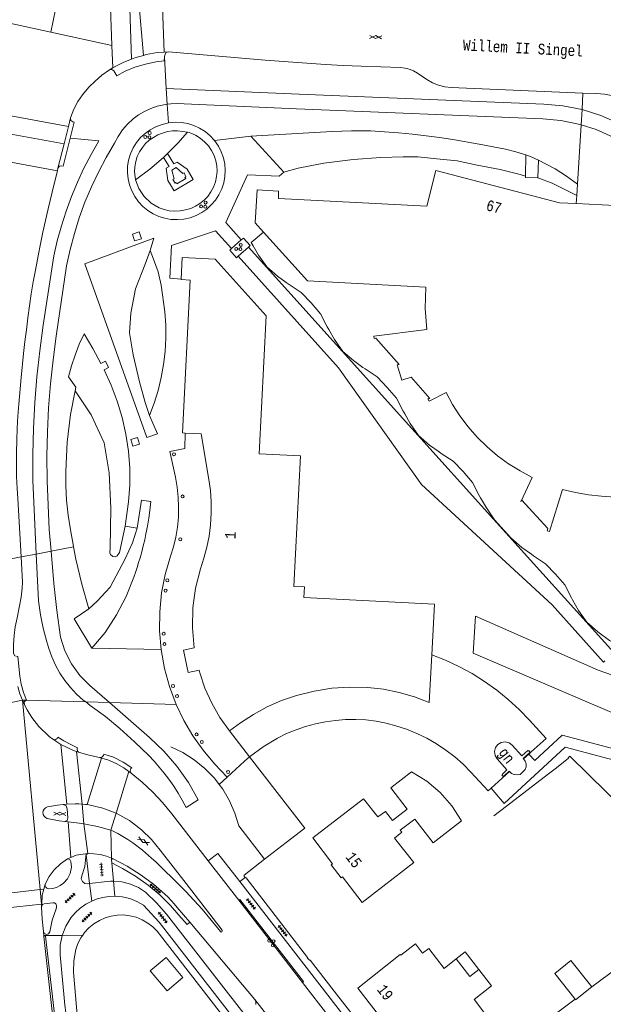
# Model space of a CAD drawing. Header units: metres. Extents: x 196790 to 198335, y 354523 to 356036.
# Tile 22 of 105: x 197058 to 197155, y 355551 to 355715. Entities that reach past the tile are written whole.
import ezdxf

# ---------------------------------------------------------------- set-up
doc = ezdxf.new("R2010")
doc.units = ezdxf.units.M
doc.linetypes.add('DGN Style 2', pattern=[186.027128, 111.616277, -74.410851])
for name, color, linetype, lineweight in [('afdak', 252, 'DGN Style 2', 18), ('bij- of bedrijfsgebouw', 252, 'Continuous', 18), ('functiescheiding', 252, 'Continuous', 18), ('hoofdgebouw', 252, 'Continuous', 18), ('hoofdgebouw maaiveld', 252, 'Continuous', 18), ('huisnummer BAG', 252, 'Continuous', 18), ('kant asfaltverharding', 252, 'Continuous', 18), ('kant betonverharding', 252, 'Continuous', 18), ('kant klinkerverharding', 252, 'Continuous', 18), ('kant muur (extern)', 252, 'Continuous', 18), ('kant onverhard', 252, 'Continuous', 18), ('kant stolverharding', 252, 'Continuous', 18), ('kant tegelverharding', 252, 'Continuous', 18), ('overbouw', 252, 'Continuous', 18), ('overige afscheidingen', 252, 'Continuous', 18), ('overige opstallen geen pand', 252, 'Continuous', 18), ('raster', 252, 'Continuous', 18), ('steunpilaar gebouw', 252, 'Continuous', 18), ('straatnaam', 252, 'Continuous', 18), ('tuinhuis', 252, 'DGN Style 2', 18), ('verh asfaltsymbool', 2, 'Continuous', 0), ('verh betonsymbool', 2, 'Continuous', 0), ('verh tegelsymbool', 2, 'Continuous', 0), ('vlakafsluiter grijs', 252, 'DGN Style 2', 18)]:
    doc.layers.add(name, color=color, linetype=linetype, lineweight=lineweight)
doc.styles.add('Style-Courier New', font='cour.ttf')

# ---------------------------------------------------------------- blocks, each defined once
blk = doc.blocks.new('S505')
at = {"layer": 'steunpilaar gebouw', "linetype": 'Continuous', "lineweight": 0}
blk.add_circle((0, 0), 0.25, dxfattribs=at)
blk = doc.blocks.new('S612')
at = {"layer": 'verh asfaltsymbool', "color": 252}
for p, q in [((-0.99, -0.26), (0.01, 0.24)), ((0.01, -0.26), (-0.99, 0.24)), ((0.01, 0.24), (1.01, -0.26)), ((1.01, 0.24), (0.01, -0.26))]:
    blk.add_line(p, q, dxfattribs=at)
blk = doc.blocks.new('S621')
at = {"layer": 'verh betonsymbool', "color": 252, "linetype": 'Continuous', "lineweight": 0}
for centre in [(-0.48, 0.24), (0.52, 0.24), (0.02, -0.26)]:
    blk.add_circle(centre, 0.25, dxfattribs=at)
blk = doc.blocks.new('S642')
at = {"layer": 'verh tegelsymbool', "color": 252}
for p, q in [((-1.12, 0), (1.12, 0)), ((-0.9, -0.25), (-0.9, 0.25)), ((-0.45, -0.25), (-0.45, 0.25)), ((0, -0.25), (0, 0.25)), ((0.45, -0.25), (0.45, 0.25)), ((0.9, -0.25), (0.9, 0.25))]:
    blk.add_line(p, q, dxfattribs=at)

msp = doc.modelspace()

# ---------------------------------------------------------------- linework, layer by layer
at = {"layer": 'afdak', "flags": 128}
msp.add_lwpolyline([(197134.552, 355556.712), (197132.268, 355559.653), (197130.76, 355558.482)], dxfattribs=at)
at = {"layer": 'bij- of bedrijfsgebouw', "flags": 128}
for points in [[(197150.654, 355551.764), (197147.239, 355556.081), (197149.956, 355558.23), (197153.433, 355553.832)], [(197153.433, 355553.832), (197153.443, 355553.82), (197150.727, 355551.672), (197150.654, 355551.764)]]:
    msp.add_lwpolyline(points, dxfattribs=at)
at = {"layer": 'functiescheiding'}
for p, q in [((197072.832, 355721.048), (197073.18, 355711.169)), ((197076.044, 355720.646), (197076.459, 355708.892)), ((197077.523, 355720.461), (197078.466, 355709.51)), ((197081.525, 355719.961), (197081.936, 355710.066)), ((197073.18, 355711.169), (197073.313, 355707.407)), ((197082.268, 355704.002), (197082.001, 355709.292)), ((197104.472, 355703.051), (197082.268, 355704.002)), ((197054.104, 355699.819), (197065.911, 355697.648)), ((197053.372, 355696.877), (197065.173, 355694.708)), ((197052.259, 355692.399), (197064.057, 355690.23)), ((197051.624, 355600.383), (197058.219, 355601.732)), ((197069.572, 355600.861), (197068.801, 355601.439)), ((197065.649, 355584.341), (197064.66, 355594.319)), ((197068.19, 355584.38), (197067.251, 355593.156)), ((197069.06, 355584.286), (197071.423, 355592.07)), ((197073.917, 355582.842), (197076.033, 355589.811)), ((197066.297, 355575.443), (197065.88, 355581.391)), ((197069.13, 355576.119), (197068.488, 355581.089)), ((197073.121, 355575.323), (197072.993, 355580)), ((197073.129, 355575.042), (197073.121, 355575.323)), ((197054.974, 355569.387), (197061.16, 355570.069)), ((197061.16, 355570.069), (197061.804, 355570.14)), ((197055.235, 355566.953), (197061.385, 355567.654)), ((197061.385, 355567.654), (197061.441, 355567.66))]:
    msp.add_line(p, q, dxfattribs=at)
at = {"layer": 'functiescheiding', "flags": 128}
for points in [[(197072.751, 355707.08), (197073.189, 355707.162), (197073.513, 355706.904), (197074.019, 355706.087), (197075.392, 355706.851), (197076.995, 355707.529), (197078.797, 355708.069), (197080.534, 355708.457), (197081.934, 355708.609), (197082.001, 355709.292)], [(197082.001, 355709.292), (197082.032, 355709.608), (197082.246, 355709.997), (197082.626, 355710.106)], [(197104.472, 355703.051), (197145.394, 355701.385), (197148.6, 355701.088), (197151.811, 355700.449)], [(197065.615, 355674.354), (197066.196, 355677.045), (197066.901, 355679.716), (197067.729, 355682.357), (197068.679, 355684.96), (197069.747, 355687.517), (197070.93, 355690.019), (197072.223, 355692.46), (197073.622, 355694.831), (197074.219, 355695.972), (197074.949, 355697.043), (197075.798, 355698.023), (197076.748, 355698.893), (197077.649, 355699.557), (197078.626, 355700.137), (197079.667, 355700.622), (197080.756, 355701.001), (197081.879, 355701.269), (197082.437, 355701.344)], [(197082.437, 355701.344), (197083.016, 355701.421), (197084.152, 355701.459), (197085.269, 355701.386), (197104.04, 355700.582)], [(197104.04, 355700.582), (197145.256, 355698.904), (197148.24, 355698.626), (197151.228, 355698.026), (197151.651, 355697.893)], [(197151.811, 355700.449), (197154.972, 355699.464), (197158.028, 355698.141), (197160.925, 355696.5), (197163.616, 355694.571), (197166.062, 355692.394), (197168.231, 355690.015), (197170.333, 355687.35), (197172.321, 355684.599), (197180.071, 355672.846), (197182.907, 355668.859), (197186.024, 355665.072), (197189.4, 355661.515), (197193.01, 355658.212), (197210.835, 355643.025)], [(197066.265, 355699.059), (197066.335, 355698.621), (197066.674, 355698.398), (197066.862, 355698.352), (197066.19, 355695.668)], [(197151.651, 355697.893), (197154.17, 355697.1), (197157.011, 355695.856), (197159.702, 355694.313), (197162.196, 355692.501), (197164.457, 355690.456), (197166.457, 355688.224), (197168.954, 355685.016), (197171.273, 355681.677), (197176.336, 355673.947), (197178.348, 355670.989), (197180.466, 355668.098), (197182.687, 355665.279), (197185.007, 355662.538), (197187.421, 355659.88), (197189.926, 355657.311), (197192.516, 355654.833), (197195.186, 355652.452), (197208.865, 355640.679)], [(197066.19, 355695.668), (197070.974, 355695.203), (197069.698, 355692.963), (197068.511, 355690.666), (197067.418, 355688.319), (197066.422, 355685.927), (197065.525, 355683.496), (197064.73, 355681.032), (197064.038, 355678.541), (197063.45, 355676.031)], [(197066.19, 355695.668), (197065.026, 355691.021), (197064.829, 355691.064), (197064.41, 355691.019), (197064.162, 355690.682)], [(197060.507, 355626.17), (197060.327, 355629.887), (197059.977, 355638.507), (197059.954, 355642.821), (197060.06, 355647.134), (197060.291, 355651.467), (197060.641, 355655.792), (197061.109, 355660.106), (197061.697, 355664.405), (197063.45, 355676.031)], [(197063.014, 355626.653), (197062.716, 355630.266), (197062.358, 355638.417), (197062.316, 355642.496), (197062.4, 355646.575), (197062.601, 355650.592), (197062.915, 355654.601), (197063.339, 355658.6), (197063.873, 355662.586), (197065.615, 355674.354)], [(197072.768, 355601.329), (197069.487, 355604.175), (197067.812, 355605.874), (197066.404, 355607.837), (197065.321, 355609.996), (197064.596, 355612.269), (197063.977, 355616.752), (197063.46, 355621.247), (197063.014, 355626.653)], [(197062.633, 355610.359), (197062.286, 355611.511), (197061.69, 355613.75), (197061.237, 355616.028), (197060.931, 355618.33), (197060.774, 355620.642), (197060.507, 355626.17)], [(197068.801, 355601.439), (197068.388, 355601.748), (197067.27, 355602.742), (197066.233, 355603.835), (197065.29, 355605.016), (197064.451, 355606.274), (197063.725, 355607.594), (197063.118, 355608.961), (197062.633, 355610.359)], [(197058.835, 355601.715), (197058.87, 355601.742), (197058.379, 355603.005), (197058.009, 355604.4), (197057.805, 355605.738), (197057.448, 355609.04), (197056.949, 355609.137), (197056.732, 355609.527)], [(197058.557, 355600.988), (197058.513, 355601.47), (197058.835, 355601.715)], [(197074.49, 355597.027), (197072.093, 355599.024), (197069.572, 355600.861)], [(197087.613, 355585.103), (197085.967, 355587.982), (197084.044, 355590.702), (197081.868, 355593.224), (197079.47, 355595.515), (197072.768, 355601.329)], [(197074.49, 355597.027), (197076.948, 355594.788), (197079.337, 355592.474), (197080.242, 355591.535), (197081.109, 355590.561), (197081.937, 355589.553), (197082.723, 355588.512), (197083.512, 355587.373), (197084.256, 355586.205), (197084.951, 355585.007), (197085.595, 355583.781), (197087.613, 355585.103)], [(197067.597, 355593.05), (197067.42, 355593.196), (197067.385, 355593.619), (197067.447, 355593.793), (197066.295, 355594.307), (197065.116, 355594.927), (197064.147, 355595.551), (197064.026, 355595.358), (197063.683, 355595.136), (197063.319, 355595.243)], [(197076.421, 355589.521), (197076.227, 355589.893), (197076.361, 355590.291), (197076.486, 355590.443), (197075.076, 355591.376), (197073.464, 355592.199), (197071.805, 355592.737), (197071.794, 355592.505), (197071.496, 355592.187), (197071.174, 355592.149)]]:
    msp.add_lwpolyline(points, dxfattribs=at)
at = {"layer": 'hoofdgebouw'}
for p, q in [((197150.841, 355684.748), (197157.338, 355684.442)), ((197130.76, 355558.482), (197133.062, 355555.536)), ((197133.062, 355555.536), (197134.552, 355556.712)), ((197133.859, 355551.594), (197136.681, 355547.878))]:
    msp.add_line(p, q, dxfattribs=at)
at = {"layer": 'hoofdgebouw', "flags": 128}
for points in [[(197150.841, 355684.748), (197148.027, 355684.881), (197127.377, 355690.245), (197125.854, 355684.311), (197101.03, 355685.598), (197101.05, 355686.826), (197097.483, 355687.039), (197097.163, 355681.506), (197098.531, 355679.988)], [(197098.531, 355679.988), (197105.902, 355671.813), (197125.662, 355670.796), (197125.581, 355667.23), (197125.822, 355663.672), (197116.992, 355662.602), (197117.061, 355662.192), (197117.348, 355662.23), (197121.231, 355657.865), (197120.902, 355657.816), (197121.648, 355655.239), (197123.246, 355655.712), (197126.363, 355652.154), (197126.023, 355652.089), (197126.232, 355651.697), (197129.058, 355653.142), (197130.141, 355651.155), (197131.377, 355649.238), (197132.759, 355647.406), (197134.277, 355645.678), (197135.919, 355644.067), (197137.671, 355642.587), (197139.518, 355641.247), (197141.442, 355640.056), (197143.477, 355638.934), (197141.543, 355634.893), (197141.707, 355635.224), (197146.065, 355630.42), (197145.967, 355630.049), (197146.368, 355629.954), (197148.538, 355636.948), (197150.695, 355636.448), (197152.88, 355636.068), (197155.082, 355635.81), (197157.292, 355635.676)], [(197126.675, 355609.309), (197127.126, 355617.762), (197105.304, 355618.895), (197105.399, 355620.669), (197103.604, 355620.76), (197104.72, 355642.587), (197097.806, 355642.933), (197099.003, 355665.959), (197090.442, 355675.463), (197084.934, 355675.74), (197084.745, 355672.102)], [(197084.745, 355672.102), (197084.741, 355672.028), (197086.297, 355671.948), (197084.989, 355646.396), (197085.458, 355646.373)], [(197142.022, 355591.934), (197142.287, 355591.546), (197142.435, 355591.078), (197142.44, 355590.587), (197142.309, 355590.136), (197141.435, 355589.34), (197140.969, 355589.257), (197140.479, 355589.312), (197140.026, 355589.507), (197139.663, 355589.81)], [(197115.267, 355585.23), (197117.635, 355582.245), (197118.91, 355583.153), (197120.095, 355581.648), (197122.561, 355583.529), (197119.811, 355587.091), (197123.293, 355589.763), (197125.833, 355588.221), (197128.104, 355586.307), (197130.053, 355584.065), (197131.634, 355581.55), (197126.884, 355577.887), (197123.831, 355581.866), (197121.384, 355580.011), (197121.68, 355579.678), (197120.431, 355578.696), (197123.669, 355574.603), (197115.05, 355567.909), (197111.723, 355572.192), (197111.522, 355572.062), (197109.843, 355574.218), (197110.069, 355574.402), (197106.766, 355578.703), (197115.267, 355585.23)], [(197122.516, 355543.021), (197114.304, 355553.62), (197121.41, 355559.253), (197121.527, 355559.101), (197123.938, 355560.986), (197125.145, 355559.445), (197126.158, 355560.235), (197128.754, 355556.916), (197130.76, 355558.482)], [(197134.552, 355556.712), (197136.653, 355554.006), (197133.752, 355551.735), (197133.859, 355551.594)]]:
    msp.add_lwpolyline(points, dxfattribs=at)
at = {"layer": 'hoofdgebouw maaiveld', "flags": 128}
for points in [[(197085.458, 355646.373), (197088.126, 355646.243), (197089.4, 355638.629), (197089.651, 355636.763), (197089.781, 355634.872), (197089.788, 355632.969), (197089.67, 355631.065), (197089.428, 355629.173), (197089.064, 355627.305), (197088.582, 355625.472), (197087.985, 355623.686), (197087.187, 355620.46), (197086.743, 355617.147), (197086.665, 355613.805), (197086.952, 355610.494), (197085.129, 355610.083), (197085.908, 355606.366), (197087.764, 355606.734), (197087.876, 355606.335), (197088.742, 355603.742), (197089.868, 355601.237), (197091.237, 355598.855), (197092.829, 355596.633)], [(197126.675, 355609.309), (197126.249, 355601.325), (197123.771, 355602.277), (197121.225, 355603.027), (197118.616, 355603.561), (197115.97, 355603.856), (197112.959, 355603.921), (197109.955, 355603.719), (197106.98, 355603.256), (197104.056, 355602.54), (197101.569, 355601.695), (197099.168, 355600.631), (197096.865, 355599.371), (197094.666, 355597.936), (197092.829, 355596.633)], [(197139.663, 355589.81), (197139.601, 355589.884), (197138.705, 355589.056), (197138.627, 355589.114), (197138.535, 355589.055), (197138.408, 355589.203), (197138.489, 355589.272), (197138.423, 355589.342), (197139.248, 355590.08), (197137.593, 355591.953), (197137.27, 355592.497), (197137.172, 355593.174), (197137.35, 355593.835), (197137.735, 355594.337), (197138.278, 355594.662), (197138.955, 355594.764), (197139.617, 355594.588), (197140.12, 355594.205), (197141.732, 355592.411), (197142.768, 355593.324), (197142.838, 355593.241), (197142.92, 355593.304), (197143.077, 355593.124), (197143.023, 355593.067), (197143.075, 355592.997), (197141.955, 355592.003), (197142.022, 355591.934)]]:
    msp.add_lwpolyline(points, dxfattribs=at)
at = {"layer": 'kant asfaltverharding'}
for p, q in [((197082.626, 355710.106), (197081.936, 355710.066)), ((197098.838, 355708.717), (197082.626, 355710.106)), ((197073.313, 355707.407), (197072.751, 355707.08)), ((197066.265, 355699.059), (197065.911, 355697.648)), ((197065.911, 355697.648), (197065.173, 355694.708)), ((197065.173, 355694.708), (197064.162, 355690.682)), ((197064.057, 355690.23), (197064.162, 355690.682)), ((197058.557, 355600.988), (197058.227, 355601.732)), ((197064.66, 355594.319), (197063.319, 355595.243)), ((197067.597, 355593.05), (197067.251, 355593.156)), ((197071.423, 355592.07), (197071.048, 355592.177)), ((197076.421, 355589.521), (197076.033, 355589.811)), ((197138.764, 355584.46), (197136.61, 355587.046)), ((197065.052, 355584.306), (197065.649, 355584.341)), ((197065.293, 355581.455), (197065.88, 355581.391)), ((197066.297, 355575.443), (197065.759, 355575.207)), ((197094.4, 355568.294), (197089.298, 355574.885)), ((197061.804, 355570.14), (197062.022, 355570.963)), ((197061.417, 355567.307), (197061.441, 355567.66)), ((197105.045, 355554.546), (197094.4, 355568.294)), ((197086.223, 355564.612), (197097.1, 355551.722)), ((197061.79, 355562.303), (197061.715, 355563.056)), ((197061.947, 355562.415), (197061.79, 355562.303)), ((197109.437, 355548.872), (197105.045, 355554.546))]:
    msp.add_line(p, q, dxfattribs=at)
at = {"layer": 'kant asfaltverharding', "flags": 128}
for points in [[(197076.459, 355708.892), (197075.174, 355708.391), (197073.84, 355707.714), (197073.313, 355707.407)], [(197078.466, 355709.51), (197077.032, 355709.115), (197076.459, 355708.892)], [(197081.936, 355710.066), (197080.76, 355709.998), (197078.925, 355709.636), (197078.466, 355709.51)], [(197098.838, 355708.717), (197105.766, 355708.208), (197108.877, 355708.006), (197111.885, 355707.843), (197114.894, 355707.705), (197118.156, 355707.577), (197121.419, 355707.472), (197122.173, 355707.398), (197122.916, 355707.216), (197123.626, 355706.929), (197124.281, 355706.549), (197125.864, 355705.471), (197126.798, 355704.926), (197127.807, 355704.511), (197128.865, 355704.241), (197129.94, 355704.122), (197151.929, 355703.214)], [(197072.751, 355707.08), (197071.512, 355706.198), (197070.385, 355705.211), (197069.329, 355704.175), (197068.244, 355702.913), (197067.492, 355701.806), (197066.815, 355700.522), (197066.265, 355699.059)], [(197151.929, 355703.214), (197154.289, 355703.117), (197154.917, 355703.07), (197155.547, 355703.003), (197157.017, 355702.765), (197158.467, 355702.423)], [(197057.992, 355625.685), (197057.425, 355635.429), (197057.316, 355637.131), (197057.252, 355639.134), (197057.235, 355643.16), (197057.305, 355645.18), (197057.363, 355647.203), (197057.471, 355649.201), (197057.632, 355651.21), (197058.021, 355655.648), (197058.423, 355659.684), (197058.633, 355661.67), (197058.87, 355663.663), (197059.129, 355665.672), (197059.401, 355667.65), (197059.705, 355669.64), (197060.037, 355671.647), (197060.382, 355673.611), (197060.85, 355676.034), (197061.243, 355678.012), (197061.649, 355679.981), (197062.524, 355683.876), (197063.547, 355688.034), (197064.057, 355690.23)], [(197056.732, 355609.527), (197056.706, 355611.038), (197056.824, 355612.55), (197057.028, 355614.023), (197057.356, 355615.512), (197057.742, 355617.489), (197057.984, 355618.933), (197058.175, 355620.451), (197058.237, 355621.463), (197057.992, 355625.685)], [(197058.227, 355601.732), (197057.755, 355602.797), (197057.449, 355604.038)], [(197059.783, 355598.853), (197059.031, 355600.111), (197058.557, 355600.988)], [(197063.319, 355595.243), (197062.689, 355595.678), (197060.935, 355597.352), (197059.783, 355598.853)], [(197067.251, 355593.156), (197066.765, 355593.305), (197064.66, 355594.319)], [(197071.048, 355592.177), (197068.92, 355592.643), (197067.597, 355593.05)], [(197076.033, 355589.811), (197075.184, 355590.438), (197073.875, 355591.182), (197072.486, 355591.766), (197071.423, 355592.07)], [(197089.298, 355574.885), (197083.199, 355582.762), (197081.655, 355584.609), (197079.999, 355586.363), (197078.24, 355588.012), (197076.421, 355589.521)], [(197065.293, 355581.455), (197064.369, 355581.558), (197062.362, 355581.978), (197062.076, 355582.109), (197061.835, 355582.337), (197061.684, 355582.632), (197061.638, 355582.942), (197061.692, 355583.252), (197061.852, 355583.542), (197062.1, 355583.764), (197062.389, 355583.886), (197064.061, 355584.17), (197065.052, 355584.306)], [(197065.649, 355584.341), (197067.06, 355584.425), (197067.625, 355584.413), (197068.19, 355584.38)], [(197069.06, 355584.286), (197068.765, 355584.325), (197068.19, 355584.38)], [(197073.917, 355582.842), (197071.678, 355583.711), (197069.338, 355584.249), (197069.06, 355584.286)], [(197073.917, 355582.842), (197076.105, 355581.6), (197078.11, 355580.082), (197079.795, 355578.463), (197081.275, 355576.656), (197085.586, 355571.095), (197091.613, 355563.273), (197091.649, 355563.139), (197091.58, 355563.019), (197091.446, 355562.983), (197091.326, 355563.052), (197090.832, 355563.707), (197088.25, 355566.787), (197085.538, 355569.754), (197084.081, 355571.214), (197081.212, 355574.024), (197080.506, 355574.699), (197079.784, 355575.356), (197078.279, 355576.674), (197076.699, 355577.902), (197075.871, 355578.455), (197075.022, 355578.975), (197074.152, 355579.46), (197073.264, 355579.91), (197072.993, 355580)], [(197065.88, 355581.391), (197068.135, 355581.143), (197068.488, 355581.089)], [(197068.488, 355581.089), (197070.762, 355580.633), (197072.993, 355580)], [(197069.13, 355576.119), (197067.205, 355575.841), (197066.297, 355575.443)], [(197069.13, 355576.119), (197070.183, 355576.083), (197071.233, 355575.929), (197072.258, 355575.658), (197073.121, 355575.323)], [(197062.022, 355570.963), (197062.664, 355572.24), (197063.526, 355573.406), (197064.574, 355574.408), (197065.759, 355575.207)], [(197073.121, 355575.323), (197073.241, 355575.277), (197073.263, 355575.266)], [(197086.223, 355564.612), (197084.113, 355567.111), (197083.614, 355567.689), (197083.103, 355568.255), (197082.575, 355568.804), (197082.024, 355569.334), (197080.112, 355570.984), (197078.083, 355572.49), (197075.717, 355573.978), (197073.263, 355575.266)], [(197061.441, 355567.66), (197061.545, 355569.164), (197061.804, 355570.14)], [(197061.715, 355563.056), (197061.505, 355565.11), (197061.421, 355567.173), (197061.417, 355567.307)], [(197061.79, 355562.303), (197061.781, 355562.24), (197063.218, 355549.713), (197065.011, 355535.404), (197066.701, 355523.589), (197066.879, 355523.449), (197067.027, 355523.62), (197067.026, 355523.626)], [(197067.026, 355523.626), (197065.332, 355535.426), (197063.54, 355549.767), (197062.103, 355562.303), (197061.947, 355562.415)], [(197097.1, 355551.722), (197144.387, 355490.786), (197144.792, 355490.226), (197145.177, 355489.653), (197148.747, 355484.133)]]:
    msp.add_lwpolyline(points, dxfattribs=at)
at = {"layer": 'kant betonverharding'}
for p, q in [((197094.811, 355678.666), (197093.159, 355677.21)), ((197094.316, 355675.943), (197096.031, 355677.483))]:
    msp.add_line(p, q, dxfattribs=at)
at = {"layer": 'kant betonverharding', "flags": 128}
for points in [[(197085.815, 355696.674), (197084.17, 355696.915), (197083.317, 355696.89), (197082.468, 355696.764), (197081.639, 355696.538), (197080.849, 355696.217), (197079.44, 355695.334), (197078.824, 355694.773), (197078.271, 355694.121), (197077.8, 355693.389), (197077.427, 355692.595), (197077.163, 355691.757), (197077.014, 355690.9), (197076.98, 355690.046), (197077.053, 355689.216), (197077.15, 355688.709)], [(197077.15, 355688.709), (197077.677, 355687.24), (197078.557, 355685.898), (197079.73, 355684.803), (197081.088, 355684.034), (197081.909, 355683.746), (197082.78, 355683.557), (197083.682, 355683.478), (197084.595, 355683.516), (197085.495, 355683.671), (197086.361, 355683.937), (197087.172, 355684.305), (197087.914, 355684.76), (197088.594, 355685.306), (197089.212, 355685.953), (197089.748, 355686.692), (197090.181, 355687.505), (197090.499, 355688.37), (197090.693, 355689.262), (197090.764, 355690.155), (197090.718, 355691.025), (197090.557, 355691.9), (197090.27, 355692.77), (197089.856, 355693.609), (197089.322, 355694.388), (197088.683, 355695.083), (197087.96, 355695.675), (197087.176, 355696.151), (197086.36, 355696.505), (197086.089, 355696.595), (197085.815, 355696.674)], [(197096.031, 355677.483), (197096.282, 355677.708), (197095.169, 355678.982), (197094.811, 355678.666)], [(197094.316, 355675.943), (197094.036, 355675.691), (197092.901, 355676.982), (197093.159, 355677.21)]]:
    msp.add_lwpolyline(points, dxfattribs=at)
at = {"layer": 'kant klinkerverharding'}
for p, q in [((197096.433, 355695.986), (197101.945, 355689.993)), ((197082.474, 355693.096), (197081.797, 355692.459)), ((197151.031, 355687.972), (197150.919, 355686.074)), ((197150.919, 355686.074), (197150.841, 355684.748)), ((197077.395, 355630.484), (197075.401, 355630.812)), ((197092.829, 355596.633), (197096.211, 355592.267)), ((197098.708, 355575.162), (197102.346, 355577.974))]:
    msp.add_line(p, q, dxfattribs=at)
at = {"layer": 'kant klinkerverharding', "flags": 128}
for points in [[(197075.893, 355688.872), (197075.783, 355689.896), (197075.807, 355690.953), (197075.974, 355692.016), (197076.285, 355693.057), (197076.734, 355694.046), (197077.305, 355694.958), (197077.981, 355695.772), (197078.736, 355696.472), (197079.589, 355697.081), (197080.536, 355697.589), (197081.56, 355697.976), (197082.636, 355698.225)], [(197082.636, 355698.225), (197083.735, 355698.329), (197084.829, 355698.286), (197085.888, 355698.104), (197086.89, 355697.796), (197087.845, 355697.362), (197088.759, 355696.792), (197089.604, 355696.091), (197090.353, 355695.275)], [(197085.815, 355696.674), (197084.193, 355694.84), (197082.474, 355693.096)], [(197142.434, 355692.867), (197140.74, 355693.409), (197139.01, 355693.819), (197134.615, 355694.692), (197130.203, 355695.459), (197127.985, 355695.77), (197125.764, 355696.053), (197123.435, 355696.321), (197121.103, 355696.564), (197116.424, 355696.878), (197113.225, 355696.902), (197111.626, 355696.854), (197110.028, 355696.776), (197096.433, 355695.986)], [(197090.353, 355695.275), (197090.983, 355694.364), (197091.479, 355693.385), (197091.833, 355692.367), (197092.045, 355691.34), (197092.123, 355690.316), (197092.068, 355689.265), (197091.874, 355688.212), (197091.541, 355687.184), (197091.074, 355686.209), (197090.489, 355685.313), (197089.804, 355684.513), (197089.042, 355683.825), (197088.199, 355683.238), (197087.266, 355682.751), (197086.259, 355682.383), (197085.204, 355682.149), (197084.127, 355682.057), (197083.056, 355682.107), (197082.02, 355682.292), (197081.04, 355682.6), (197080.105, 355683.029), (197079.209, 355683.587), (197078.379, 355684.267), (197077.639, 355685.057), (197077.009, 355685.937), (197076.504, 355686.884), (197076.131, 355687.871), (197075.893, 355688.872)], [(197081.797, 355692.459), (197079.536, 355690.507), (197077.15, 355688.709)], [(197082.474, 355693.096), (197083.532, 355691.406), (197084.07, 355691.664), (197085.746, 355690.504), (197086.759, 355688.769), (197083.567, 355686.869), (197082.552, 355688.6), (197082.233, 355690.679), (197082.766, 355690.938), (197081.797, 355692.459)], [(197142.434, 355692.867), (197143.302, 355692.532), (197143.919, 355692.272), (197144.531, 355691.998)], [(197144.531, 355691.998), (197147.332, 355690.532), (197149.228, 355689.319), (197151.031, 355687.972)], [(197101.945, 355689.993), (197101.163, 355689.305), (197095.835, 355689.572), (197092.242, 355681.57), (197094.811, 355678.666)], [(197076.984, 355678.493), (197076.621, 355679.619), (197077.744, 355680.011), (197078.118, 355678.838), (197076.984, 355678.493)], [(197084.745, 355672.102), (197082.869, 355672.252), (197083.149, 355677.722), (197090.489, 355680.162), (197093.159, 355677.21)], [(197079.467, 355649.336), (197080.815, 355646.243), (197079.049, 355645.632), (197068.643, 355674.668), (197080.169, 355678.951), (197079.575, 355676.873)], [(197079.575, 355676.873), (197078.737, 355674.602), (197077.126, 355670.48), (197076.328, 355666.438), (197076.141, 355663.122), (197076.758, 355659.459), (197077.785, 355654.934), (197078.732, 355651.491), (197079.467, 355649.336)], [(197079.467, 355649.336), (197080.249, 355651.403), (197080.903, 355653.514), (197081.426, 355655.661), (197081.818, 355657.835), (197082.074, 355660.026), (197082.194, 355662.229), (197082.181, 355664.435), (197082.041, 355666.636), (197081.425, 355671.11), (197080.903, 355673.31), (197080.158, 355675.445), (197079.575, 355676.873)], [(197067.025, 355653.457), (197067.164, 355654.057), (197065.9, 355655.757), (197066.402, 355657.609), (197067.013, 355659.432), (197067.73, 355661.216), (197068.548, 355662.952), (197069.984, 355660.5), (197071.322, 355657.994), (197072.102, 355658.408), (197072.62, 355657.34), (197071.882, 355656.931), (197073.068, 355654.377), (197074.076, 355651.725), (197074.896, 355648.993), (197075.519, 355646.201), (197075.939, 355643.372), (197076.153, 355640.528), (197076.162, 355637.69), (197075.971, 355634.881), (197075.401, 355630.812)], [(197067.025, 355653.457), (197066.253, 355649.487), (197065.687, 355644.862), (197065.456, 355640.011), (197065.481, 355637.582), (197065.61, 355635.157), (197065.858, 355632.674), (197066.23, 355630.206), (197066.682, 355627.752), (197066.758, 355627.374)], [(197067.025, 355653.457), (197069.739, 355649.406), (197071.9, 355644.754), (197072.743, 355639.764), (197072.98, 355633.858), (197072.889, 355627.194), (197072.826, 355626.358), (197072.952, 355626.065), (197073.315, 355625.76), (197073.738, 355625.672), (197074.067, 355625.891), (197074.446, 355626.44), (197075.401, 355630.812)], [(197077.815, 355644.518), (197076.696, 355644.175), (197076.349, 355645.297), (197077.475, 355645.646), (197077.815, 355644.518)], [(197069.818, 355610.412), (197072.034, 355613.077), (197073.963, 355615.979), (197075.571, 355619.071), (197076.833, 355622.299), (197077.12, 355623.106), (197077.394, 355623.917), (197077.653, 355624.733), (197077.896, 355625.554), (197078.17, 355626.551), (197078.427, 355627.552), (197078.664, 355628.558), (197078.878, 355629.569), (197079.122, 355630.849), (197079.341, 355632.134), (197079.531, 355633.423), (197079.714, 355634.957), (197078.148, 355635.145), (197077.395, 355630.484)], [(197077.395, 355630.484), (197076.627, 355628.051), (197075.398, 355625.364), (197072.865, 355620.612), (197070.706, 355618.294), (197069.311, 355617.007)], [(197066.758, 355627.374), (197067.171, 355625.306), (197068.146, 355621.132), (197069.311, 355617.007)], [(197069.311, 355617.007), (197066.857, 355615.351), (197069.818, 355610.412)], [(197165.246, 355597.645), (197161.107, 355597.867), (197133.61, 355609.605), (197134.005, 355615.761), (197154.529, 355606.76), (197158.197, 355605.471)], [(197142.914, 355592.736), (197143.899, 355591.658), (197148.468, 355595.891), (197167.864, 355590.738), (197171.998, 355586.121), (197173.015, 355587.048)], [(197174.799, 355586.207), (197171.862, 355583.541), (197166.847, 355589.144), (197148.998, 355593.861), (197138.764, 355584.46)], [(197102.346, 355577.974), (197105.469, 355580.37), (197096.211, 355592.267)], [(197095.445, 355572.073), (197095.314, 355572.24), (197095.282, 355572.515), (197098.708, 355575.162)], [(197069.801, 355568.165), (197070.722, 355568.524), (197071.682, 355568.781), (197072.665, 355568.931), (197073.653, 355568.971)], [(197097.1, 355551.722), (197097.236, 355551.424), (197097.257, 355551.097), (197097.235, 355550.89)]]:
    msp.add_lwpolyline(points, dxfattribs=at)
at = {"layer": 'kant muur (extern)'}
msp.add_line((197137.067, 355582.41), (197139.152, 355584.016), dxfattribs=at)
at = {"layer": 'kant muur (extern)', "flags": 128}
for points in [[(197083.047, 355593.927), (197085.035, 355592.976), (197086.939, 355591.777), (197088.713, 355590.34), (197090.314, 355588.691), (197091.106, 355587.65)], [(197139.152, 355584.016), (197146.194, 355589.442), (197147.51, 355590.451), (197149.515, 355592.061), (197149.491, 355592.088), (197149.748, 355592.356), (197159.039, 355583.277), (197158.986, 355583.216), (197164.694, 355577.537)], [(197091.106, 355587.65), (197091.706, 355586.862), (197092.862, 355584.894), (197093.765, 355582.833), (197094.409, 355580.725)]]:
    msp.add_lwpolyline(points, dxfattribs=at)
at = {"layer": 'kant onverhard', "flags": 128}
for points in [[(197096.031, 355677.483), (197137.02, 355631.991), (197157.105, 355609.687), (197156.661, 355609.257)], [(197155.624, 355608.327), (197155.383, 355608.113), (197146.806, 355617.68), (197124.983, 355637.79), (197111.097, 355657.304), (197094.316, 355675.943)]]:
    msp.add_lwpolyline(points, dxfattribs=at)
at = {"layer": 'kant stolverharding'}
for p, q in [((197142.434, 355692.867), (197142.355, 355689.347)), ((197144.441, 355689.045), (197144.531, 355691.998))]:
    msp.add_line(p, q, dxfattribs=at)
at = {"layer": 'kant stolverharding', "flags": 128}
msp.add_lwpolyline([(197142.355, 355689.347), (197142.349, 355689.081), (197144.441, 355689.045)], dxfattribs=at)
at = {"layer": 'kant tegelverharding'}
for p, q in [((197068.488, 355581.089), (197068.19, 355584.38)), ((197073.917, 355582.842), (197072.993, 355580)), ((197069.13, 355576.119), (197068.877, 355575.881)), ((197068.877, 355575.881), (197069.454, 355571.073)), ((197073.129, 355575.042), (197073.263, 355575.266)), ((197073.173, 355574.543), (197073.129, 355575.042)), ((197073.439, 355571.494), (197073.173, 355574.543)), ((197094.568, 355571.412), (197095.445, 355572.073)), ((197069.454, 355571.073), (197069.801, 355568.165)), ((197073.653, 355568.971), (197073.439, 355571.494)), ((197155.107, 355493.368), (197094.568, 355571.412))]:
    msp.add_line(p, q, dxfattribs=at)
at = {"layer": 'kant tegelverharding', "flags": 128}
for points in [[(197065.293, 355581.455), (197065.69, 355581.653), (197065.832, 355582.073), (197065.725, 355583.58), (197065.516, 355584.061), (197065.052, 355584.306)], [(197068.877, 355575.881), (197068.82, 355575.739), (197068.801, 355575.587), (197068.648, 355573.936), (197068.132, 355572.36), (197068.061, 355571.905), (197068.251, 355571.409), (197068.675, 355571.09), (197069.132, 355571.034), (197069.454, 355571.073)], [(197094.568, 355571.412), (197090.904, 355576.127), (197089.298, 355574.885)], [(197065.759, 355575.207), (197066.128, 355575.11), (197066.319, 355574.779), (197066.412, 355573.8), (197066.222, 355572.794), (197065.754, 355571.884), (197065.079, 355571.169), (197064.535, 355570.746), (197063.904, 355570.435), (197063.223, 355570.258), (197062.535, 355570.221), (197062.305, 355570.295), (197062.108, 355570.474), (197062.009, 355570.721), (197062.022, 355570.963)], [(197086.223, 355564.612), (197085.756, 355564.226), (197084.371, 355565.811), (197083.005, 355567.407), (197081.196, 355569.194), (197079.239, 355570.832), (197077.153, 355572.302), (197074.961, 355573.591), (197073.173, 355574.543)], [(197119.876, 355540.91), (197110.368, 355553.106), (197106.342, 355558.306), (197106.207, 355558.259), (197105.894, 355558.592), (197105.896, 355558.731), (197095.636, 355572.057), (197095.445, 355572.073)], [(197069.454, 355571.073), (197072.411, 355571.43), (197072.924, 355571.478), (197073.439, 355571.494)], [(197096.782, 355547.346), (197082.334, 355565.97), (197080.648, 355567.881), (197078.819, 355569.656), (197077.61, 355570.429), (197076.277, 355571.007), (197074.868, 355571.366), (197073.439, 355571.494)], [(197218.613, 355387.394), (197081.075, 355564.647), (197078.492, 355567.486), (197077.377, 355568.103), (197076.176, 355568.565), (197074.922, 355568.856), (197073.653, 355568.971)], [(197061.715, 355563.056), (197061.888, 355562.715), (197062.241, 355562.57), (197062.604, 355562.692), (197062.798, 355563.021), (197063.198, 355564.981), (197063.833, 355566.878), (197063.917, 355567.153), (197063.938, 355567.412), (197063.817, 355567.682), (197063.576, 355567.852), (197063.318, 355567.882), (197061.868, 355567.709), (197061.58, 355567.579), (197061.417, 355567.307)], [(197064.862, 355562.428), (197065.466, 355563.979), (197066.331, 355565.369), (197067.059, 355566.221), (197067.892, 355566.983), (197068.814, 355567.635), (197069.801, 355568.165)], [(197094.4, 355568.294), (197094.601, 355568.441), (197105.244, 355554.716), (197105.045, 355554.546)], [(197068.303, 355562.443), (197068.606, 355562.88), (197069.344, 355563.681), (197070.184, 355564.373), (197071.103, 355564.938), (197072.071, 355565.366), (197073.059, 355565.655), (197074.077, 355565.813), (197075.135, 355565.836), (197076.207, 355565.714), (197077.261, 355565.445), (197078.269, 355565.033), (197079.202, 355564.492), (197080.038, 355563.843), (197080.761, 355563.109), (197091.488, 355549.236)], [(197071.272, 355512.064), (197069.973, 355518.128), (197069.268, 355521.695), (197068.689, 355525.285), (197067.317, 355534.887), (197067.057, 355536.877), (197066.814, 355538.875), (197065.47, 355549.532), (197065.327, 355550.749), (197065.205, 355551.973), (197064.553, 355559.155), (197064.554, 355560.792), (197064.862, 355562.428)], [(197070.509, 355522.25), (197068.379, 355539.891), (197067.729, 355545.15), (197067.276, 355550.429), (197066.76, 355556.274), (197066.841, 355558.191), (197067.166, 355560.081), (197067.509, 355561.052), (197067.991, 355561.995), (197068.303, 355562.443)]]:
    msp.add_lwpolyline(points, dxfattribs=at)
at = {"layer": 'overbouw'}
msp.add_line((197142.914, 355592.736), (197142.022, 355591.934), dxfattribs=at)
at = {"layer": 'overbouw', "flags": 128}
for points in [[(197081.428, 355610.186), (197081.157, 355613.351), (197081.179, 355616.511), (197081.489, 355619.655), (197082.085, 355622.758), (197082.96, 355625.795), (197083.457, 355627.378), (197083.848, 355629.003), (197084.128, 355630.659), (197084.293, 355632.334), (197084.342, 355634.016), (197084.275, 355635.694), (197084.094, 355637.355), (197083.802, 355638.989), (197082.876, 355643.307), (197085.36, 355643.828), (197085.458, 355646.373)], [(197083.935, 355601.019), (197082.831, 355603.997), (197081.99, 355607.06), (197081.428, 355610.186)], [(197142.914, 355592.736), (197143.297, 355593.081), (197145.803, 355595.307), (197143, 355598.418), (197141.297, 355600.195), (197139.476, 355601.872), (197137.547, 355603.439), (197135.519, 355604.885), (197133.405, 355606.202), (197131.218, 355607.382), (197128.97, 355608.419), (197126.675, 355609.309)], [(197092.436, 355588.861), (197090.366, 355591.1), (197088.443, 355593.364), (197086.717, 355595.781), (197085.208, 355598.337), (197083.935, 355601.019)], [(197096.211, 355592.267), (197098.468, 355593.961), (197100.89, 355595.409), (197102.408, 355596.15), (197103.974, 355596.795), (197105.578, 355597.339), (197107.209, 355597.779), (197108.877, 355598.118), (197110.566, 355598.354), (197112.267, 355598.485), (197113.969, 355598.511), (197115.67, 355598.426), (197117.364, 355598.224), (197119.041, 355597.907), (197120.689, 355597.477), (197122.458, 355596.887), (197124.189, 355596.181), (197125.87, 355595.364), (197127.491, 355594.441), (197129.045, 355593.41), (197130.526, 355592.267), (197131.921, 355591.021), (197133.221, 355589.683), (197136.08, 355586.566), (197136.61, 355587.046)], [(197096.211, 355592.267), (197095.367, 355591.53), (197092.436, 355588.861)], [(197136.61, 355587.046), (197139.083, 355589.288), (197139.663, 355589.81)]]:
    msp.add_lwpolyline(points, dxfattribs=at)
at = {"layer": 'overige afscheidingen', "flags": 128}
for points in [[(197101.945, 355689.993), (197104.344, 355690.646), (197108.651, 355691.52), (197113.539, 355692.102), (197118.137, 355692.451), (197121.919, 355692.568), (197124.364, 355692.568), (197128.088, 355692.16), (197130.94, 355691.869), (197134.257, 355691.17), (197138.098, 355690.413), (197141.473, 355689.598), (197142.355, 355689.347)], [(197144.441, 355689.045), (197146.821, 355688.165), (197149.514, 355686.833), (197150.919, 355686.074)]]:
    msp.add_lwpolyline(points, dxfattribs=at)
at = {"layer": 'overige opstallen geen pand', "flags": 128}
msp.add_lwpolyline([(197083.386, 355688.749), (197083.575, 355688.88), (197083.22, 355690.319), (197083.935, 355690.753), (197085.061, 355689.776), (197085.25, 355689.866), (197085.564, 355689.215), (197085.399, 355689.124), (197085.548, 355688.943), (197084.058, 355688.046), (197083.938, 355688.25), (197083.739, 355688.141), (197083.386, 355688.749)], dxfattribs=at)
at = {"layer": 'raster', "flags": 128}
for points in [[(197098.531, 355679.988), (197096.496, 355678.248), (197096.828, 355677.665)], [(197096.828, 355677.665), (197097.696, 355676.142), (197099.077, 355674.161), (197100.854, 355672.606), (197102.341, 355671.56)], [(197102.341, 355671.56), (197102.833, 355671.213), (197104.845, 355669.878), (197106.513, 355668.132), (197108.086, 355666.307), (197109.185, 355664.16), (197109.464, 355663.67)], [(197109.464, 355663.67), (197110.404, 355662.018), (197111.791, 355660.044), (197113.56, 355658.503), (197115.161, 355657.36)], [(197115.161, 355657.36), (197115.532, 355657.095), (197117.541, 355655.764), (197119.226, 355654.018), (197120.781, 355652.197), (197121.9, 355650.06), (197122.147, 355649.622)], [(197122.147, 355649.622), (197123.084, 355647.964), (197124.463, 355645.982), (197126.296, 355644.387), (197127.911, 355643.239)], [(197127.911, 355643.239), (197128.259, 355642.991), (197130.266, 355641.665), (197131.936, 355639.935), (197133.505, 355638.117), (197134.617, 355635.946), (197134.828, 355635.578)], [(197134.828, 355635.578), (197135.808, 355633.864), (197137.191, 355631.877), (197139.905, 355628.858), (197141.736, 355627.281), (197143.367, 355626.12)], [(197143.367, 355626.12), (197143.698, 355625.884), (197145.7, 355624.554), (197147.364, 355622.813), (197148.915, 355620.992), (197150.046, 355618.839), (197150.225, 355618.524)], [(197150.225, 355618.524), (197151.235, 355616.747), (197152.624, 355614.76), (197154.461, 355613.148), (197156.413, 355611.738), (197158.515, 355610.564), (197160.128, 355608.664), (197161.639, 355610.019)]]:
    msp.add_lwpolyline(points, dxfattribs=at)
at = {"layer": 'tuinhuis'}
for p, q in [((197079.595, 355556.476), (197082.238, 355558.721)), ((197082.238, 355558.721), (197085.055, 355555.404)), ((197082.412, 355553.16), (197079.595, 355556.476)), ((197085.055, 355555.404), (197082.412, 355553.16))]:
    msp.add_line(p, q, dxfattribs=at)
at = {"layer": 'vlakafsluiter grijs'}
for p, q in [((197062.948, 355713.396), (197055.575, 355715)), ((197082.437, 355701.344), (197082.268, 355704.002)), ((197151.929, 355703.214), (197151.811, 355700.449)), ((197082.636, 355698.225), (197082.437, 355701.344)), ((197151.651, 355697.893), (197151.811, 355700.449)), ((197151.651, 355697.893), (197151.031, 355687.972)), ((197090.353, 355695.275), (197096.433, 355695.986)), ((197063.014, 355626.653), (197060.507, 355626.17)), ((197066.758, 355627.374), (197063.014, 355626.653)), ((197046.207, 355623.414), (197057.992, 355625.685)), ((197060.507, 355626.17), (197057.992, 355625.685)), ((197069.818, 355610.412), (197081.428, 355610.186)), ((197058.219, 355601.732), (197061.16, 355570.069)), ((197058.219, 355601.732), (197058.227, 355601.732)), ((197058.227, 355601.732), (197058.835, 355601.715)), ((197058.835, 355601.715), (197068.801, 355601.439)), ((197068.801, 355601.439), (197072.768, 355601.329)), ((197072.768, 355601.329), (197083.935, 355601.019)), ((197091.106, 355587.65), (197092.436, 355588.861)), ((197094.409, 355580.725), (197098.708, 355575.162)), ((197061.16, 355570.069), (197061.385, 355567.654)), ((197153.433, 355553.832), (197173.953, 355569.108)), ((197061.385, 355567.654), (197061.417, 355567.307)), ((197061.947, 355562.415), (197064.862, 355562.428)), ((197068.303, 355562.443), (197064.862, 355562.428)), ((197144.905, 355547.484), (197150.654, 355551.764))]:
    msp.add_line(p, q, dxfattribs=at)
at = {"layer": 'vlakafsluiter grijs', "flags": 128}
msp.add_lwpolyline([(197073.18, 355711.169), (197062.948, 355713.396), (197065.054, 355723.636)], dxfattribs=at)

# ---------------------------------------------------------------- block references
at = {"layer": 'steunpilaar gebouw'}
for p in [(197083.561, 355642.845), (197084.999, 355635.796), (197084.634, 355628.625), (197082.45, 355621.778), (197082.151, 355620.049), (197081.844, 355612.841), (197081.977, 355611.111), (197083.401, 355604.107), (197084.073, 355602.425), (197087.347, 355596.016), (197088.221, 355594.75), (197092.616, 355589.737)]:
    msp.add_blockref('S505', p, dxfattribs=at)
at = {"layer": 'verh asfaltsymbool'}
for p, rotation in [((197117.282, 355712.571), 357.6498404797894), ((197064.463, 355582.756), 358.968787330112), ((197078.449, 355578.199), 331.64103655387)]:
    msp.add_blockref('S612', p, dxfattribs=dict(at, rotation=rotation))
at = {"layer": 'verh betonsymbool', "color": 7, "linetype": 'Continuous', "lineweight": 0}
for p, rotation in [((197079.274, 355696.008), 41.39080239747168), ((197088.618, 355684.397), 41.39080239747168), ((197094.496, 355677.31), 41.39080239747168), ((197100.02, 355561.281), 127.7292698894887)]:
    msp.add_blockref('S621', p, dxfattribs=dict(at, rotation=rotation))
at = {"layer": 'verh tegelsymbool'}
for p, rotation in [((197071.459, 355573.421), 274.9349859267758), ((197080.453, 355570.25), 320.1504285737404), ((197066.184, 355568.671), 43.41898922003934), ((197096.434, 355567.674), 308.0156604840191), ((197069.009, 355565.482), 43.41898922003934), ((197081.673, 355565.408), 308.0156604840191), ((197101.743, 355563.195), 308.0156604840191)]:
    msp.add_blockref('S642', p, dxfattribs=dict(at, rotation=rotation))

# ---------------------------------------------------------------- texts
at = {"layer": 'huisnummer BAG', "style": 'Style-Courier New', "width": 0.694444}
for s, rotation, p in [('67', 345.46349, (197135.643, 355683.658)), ('1', 87.07753, (197093.85, 355628.644)), ('gn', 307.80965, (197137.737, 355592.927)), ('15', 307.52317, (197112.172, 355575.5)), ('19', 307.72927, (197117.414, 355553.352))]:
    msp.add_text(s, height=1.8, rotation=rotation, dxfattribs=at).set_placement(p)
at = {"layer": 'straatnaam', "style": 'Style-Courier New', "width": 0.694444}
msp.add_text('Willem II Singel', height=1.8, rotation=357.02033, dxfattribs=at).set_placement((197131.847, 355710.351))

doc.saveas('drawing.dxf')
